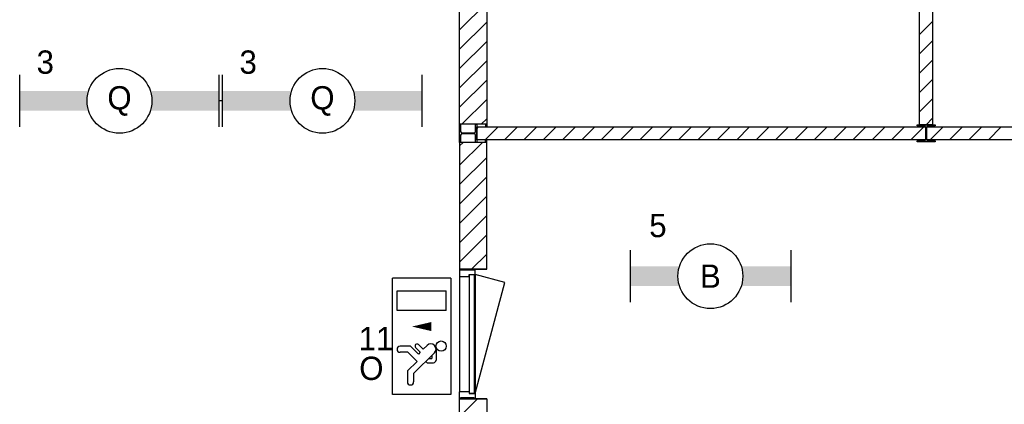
# Model space of a CAD drawing. Header units: millimetres. Extents: x -14827 to 65869, y -40284 to 56382.
# Tile 50 of 53: x 32330 to 39926, y 48567 to 51538. Entities that reach past the tile are written whole.
import ezdxf
from ezdxf.enums import TextEntityAlignment as Align

# ---------------------------------------------------------------- set-up
doc = ezdxf.new("R2010")
doc.units = ezdxf.units.MM
doc.header["$LTSCALE"] = 100
doc.linetypes.add('E_GOOT3', pattern=[5, 4, -1])
for name, color, linetype in [('AA32XI--_HOUT', 242, 'Continuous'), ('EL6311--', 130, 'Continuous'), ('EL6312--', 130, 'Continuous'), ('EL6350--', 130, 'Continuous'), ('xref', 9, 'Continuous')]:
    doc.layers.add(name, color=color, linetype=linetype)
doc.styles.add('BURO-018', font='BUROFONT', dxfattribs={"height": 180})

# ---------------------------------------------------------------- blocks, each defined once
blk = doc.blocks.new('1115B61240')
at = {"color": 0}
for p, q in [((-6.2, 2), (-6.2, -2)), ((6.2, 2), (6.2, -2))]:
    blk.add_line(p, q, dxfattribs=at)
at = {"color": 0, "linetype": 'Continuous'}
blk.add_circle((0, 0), 2.5, dxfattribs=at)
at = {"color": 0}
for points in [[(-2.5, 0.75), (-6.2, 0.75), (-2.5, -0.75), (-6.2, -0.75)], [(2.5, 0.75), (6.2, 0.75), (2.5, -0.75), (6.2, -0.75)]]:
    blk.add_solid(points, dxfattribs=at)
at = {"color": 0, "linetype": 'Continuous', "style": 'BURO-018'}
for tag, p in [('E_GKAST', (0, 8)), ('E_GROEP', (0, 5)), ('E_SGROEP', (4.5, 5)), ('E_ARMCODE', (0, 0)), ('E_SLET', (4.5, -3))]:
    blk.add_attdef(tag, text='', height=1.8, dxfattribs=at).set_placement(p, align=Align.MIDDLE)
blk = doc.blocks.new('1115B61540')
at = {"color": 0}
for p, q in [((-7.7, 2), (-7.7, -2)), ((7.7, 2), (7.7, -2))]:
    blk.add_line(p, q, dxfattribs=at)
at = {"color": 0, "linetype": 'Continuous'}
blk.add_circle((0, 0), 2.5, dxfattribs=at)
at = {"color": 0}
for points in [[(-2.5, 0.75), (-7.7, 0.75), (-2.5, -0.75), (-7.7, -0.75)], [(2.5, 0.75), (7.7, 0.75), (2.5, -0.75), (7.7, -0.75)]]:
    blk.add_solid(points, dxfattribs=at)
at = {"color": 0, "linetype": 'Continuous', "style": 'BURO-018'}
for tag, p in [('E_GKAST', (0, 8)), ('E_GROEP', (0, 5)), ('E_SGROEP', (4.5, 5)), ('E_ARMCODE', (0, 0)), ('E_SLET', (4.5, -3))]:
    blk.add_attdef(tag, text='', height=1.8, dxfattribs=at).set_placement(p, align=Align.MIDDLE)
blk = doc.blocks.new('1115C2J')
at = {"color": 0, "linetype": 'Continuous'}
for p, q in [((-4.5, 5.5), (4.5, 5.5)), ((-4.5, 1), (-4.5, 5.5)), ((4.5, 1), (4.5, 5.5)), ((-1.24, 4.309), (-1.24, 4.91)), ((-0.76, 4.11), (-0.76, 4.91)), ((2, 5.15), (3.5, 5.15)), ((2, 1.35), (2, 5.15)), ((3.5, 5.15), (3.5, 1.35)), ((-2.681, 4.35), (-3.52, 4.35)), ((-2.88, 3.87), (-3.52, 3.87)), ((-1.271, 2.261), (-2.88, 3.87)), ((-1.94, 3.609), (-2.681, 4.35)), ((-1.24, 4.309), (-1.94, 3.609)), ((-1.374, 3.496), (-0.76, 4.11)), ((-1.233, 3.354), (-1.374, 3.496)), ((-0.872, 3.715), (-1.233, 3.354)), ((-0.646, 3.489), (-1.007, 3.128)), ((-0.705, 2.827), (-1.007, 3.128)), ((-1.94, 2.93), (-2.04, 2.83)), ((-2.04, 2.83), (-2.04, 2.344)), ((-1.714, 2.704), (-1.72, 2.697)), ((-1.72, 2.697), (-1.72, 2.464)), ((-1.474, 2.464), (-1.72, 2.464)), ((-0.988, 2.144), (-1.84, 2.144)), ((4.5, 1), (-4.5, 1)), ((2, 1.35), (3.5, 1.35))]:
    blk.add_line(p, q, dxfattribs=at)
blk.add_lwpolyline([(0.75, 4, 0, 0.7, 0), (0.75, 2.5, 0.7, 0.7, 0)], format="xyseb", dxfattribs=at)
blk.add_circle((-0.76, 1.75), 0.4, dxfattribs=at)
for centre, radius, start, end in [((-1, 4.91), 0.24, 0, 180), ((-3.52, 4.11), 0.24, 90, 270), ((-0.759, 3.602), 0.16, 315, 135), ((-1.84, 2.344), 0.2, 180, 270), ((-0.988, 2.544), 0.4, 225, 45)]:
    blk.add_arc(centre, radius, start, end, dxfattribs=at)
at = {"color": 0, "linetype": 'Continuous', "style": 'BURO-018'}
for tag, p in [('E_GKAST', (0, 15.167)), ('E_GROEP', (0, 12.167)), ('E_SGROEP', (4.5, 12.167)), ('E_ARMCODE', (0, 8))]:
    blk.add_attdef(tag, text='', height=1.8, dxfattribs=at).set_placement(p, align=Align.MIDDLE)

msp = doc.modelspace()

# ---------------------------------------------------------------- hatches: boundary and pattern name
at = {"layer": 'AA32XI--_HOUT'}
h = msp.add_hatch(dxfattribs=at)
h.set_pattern_fill('', color=256, scale=880, style=0, pattern_type=0)
h.set_pattern_definition([])
h.paths.add_polyline_path([(35722.6, 49610), (35722.6, 49556), (35724.6, 49554), (35795.6, 49554), (35797.6, 49556), (35797.6, 49569), (35840.6, 49569), (35842.6, 49571), (35842.6, 49610), (35834.6, 49610), (35834.6, 49602), (35730.6, 49602), (35730.6, 49610)])
h = msp.add_hatch(dxfattribs=at)
h.set_pattern_fill('', color=256, scale=880, angle=90, style=0, pattern_type=0)
h.set_pattern_definition([])
h.paths.add_polyline_path([(35722.6, 48610), (35722.6, 48664), (35724.6, 48666), (35795.6, 48666), (35797.6, 48664), (35797.6, 48651), (35840.6, 48651), (35842.6, 48649), (35842.6, 48610), (35834.6, 48610), (35834.6, 48618), (35730.6, 48618), (35730.6, 48610)])

# ---------------------------------------------------------------- linework, layer by layer
at = {"layer": 'EL6312--', "color": 1, "linetype": 'E_GOOT3'}
msp.add_line((33895.1, 50910.7), (33869.5, 50910.7), dxfattribs=at)
at = {"layer": 'xref'}
for p, q in [((39272.6, 50726.5), (39272.6, 54098)), ((39372.6, 53835.2), (39372.6, 50726.5)), ((35722.6, 50730), (35722.6, 52435)), ((35932.6, 52435), (35932.6, 50730)), ((35722.6, 51458.2), (35932.6, 51668.2)), ((35722.6, 51308.9), (35932.6, 51518.9)), ((39272.6, 51424), (39372.6, 51524)), ((35722.6, 51159.5), (35932.6, 51369.5)), ((39272.6, 51274.7), (39372.6, 51374.7)), ((35722.6, 51010.2), (35932.6, 51220.2)), ((39272.6, 51125.3), (39372.6, 51225.3)), ((35722.6, 50860.8), (35932.6, 51070.8)), ((39272.6, 50976), (39372.6, 51076)), ((35741.2, 50730), (35932.6, 50921.5)), ((39272.6, 50826.6), (39372.6, 50926.6)), ((35890.5, 50730), (35932.6, 50772.1)), ((39321.9, 50726.5), (39372.6, 50777.3)), ((35932.6, 50730), (35722.6, 50730)), ((35722.6, 50590), (35722.6, 50730)), ((35722.6, 50730), (35731.1, 50730)), ((35731.1, 50730), (35731.1, 50674.8)), ((35847.1, 50674.8), (35847.1, 50730)), ((35847.1, 50730), (35855.6, 50730)), ((35855.6, 50730), (35855.6, 50590)), ((35855.6, 50710), (39272.6, 50710)), ((35855.6, 50610), (35855.6, 50710)), ((35855.6, 50695.1), (35870.5, 50710)), ((35919.9, 50610), (36019.9, 50710)), ((35922.6, 50730), (35922.6, 50710)), ((35932.6, 50730), (35932.6, 50730)), ((35932.6, 50730), (35932.6, 50730)), ((35932.6, 50730), (35932.6, 50730)), ((35932.6, 50730), (35932.6, 50730)), ((35932.6, 50730), (35932.6, 50710)), ((36069.2, 50610), (36169.2, 50710)), ((36218.5, 50610), (36318.5, 50710)), ((36367.9, 50610), (36467.9, 50710)), ((36517.2, 50610), (36617.2, 50710)), ((36666.6, 50610), (36766.6, 50710)), ((36815.9, 50610), (36915.9, 50710)), ((36965.2, 50610), (37065.2, 50710)), ((37114.6, 50610), (37214.6, 50710)), ((37263.9, 50610), (37363.9, 50710)), ((37413.3, 50610), (37513.3, 50710)), ((37562.6, 50610), (37662.6, 50710)), ((37711.9, 50610), (37811.9, 50710)), ((37861.3, 50610), (37961.3, 50710)), ((38010.6, 50610), (38110.6, 50710)), ((38160, 50610), (38260, 50710)), ((38309.3, 50610), (38409.3, 50710)), ((38458.6, 50610), (38558.6, 50710)), ((38608, 50610), (38708, 50710)), ((38757.3, 50610), (38857.3, 50710)), ((38906.7, 50610), (39006.7, 50710)), ((39056, 50610), (39156, 50710)), ((39205.4, 50610), (39305.4, 50710)), ((39252.6, 50718), (39252.6, 50726.5)), ((39252.6, 50726.5), (39392.6, 50726.5)), ((39307.9, 50718), (39252.6, 50718)), ((39372.6, 50726.5), (39272.6, 50726.5)), ((39272.6, 50710), (39272.6, 50710)), ((39272.6, 50710), (39319.2, 50710)), ((39319.2, 50710), (39319.2, 50610)), ((39319.9, 50614), (39319.9, 50706)), ((39325.4, 50706), (39325.4, 50614)), ((39326.1, 50710), (39372.6, 50710)), ((39326.1, 50610), (39326.1, 50710)), ((39392.6, 50718), (39337.4, 50718)), ((39354.7, 50610), (39454.7, 50710)), ((39372.6, 50710), (39372.6, 50710)), ((39372.6, 50710), (42712.6, 50710)), ((39392.6, 50726.5), (39392.6, 50718)), ((39504, 50610), (39604, 50710)), ((39653.4, 50610), (39753.4, 50710)), ((39802.7, 50610), (39902.7, 50710)), ((35731.1, 50645.3), (35731.1, 50590)), ((35743.1, 50662.8), (35835.1, 50662.8)), ((35835.1, 50657.3), (35743.1, 50657.3)), ((35847.1, 50590), (35847.1, 50645.3)), ((39319.2, 50610), (35855.6, 50610)), ((35922.6, 50590), (35922.6, 50610)), ((35932.6, 50590), (35932.6, 50610)), ((39252.6, 50593.5), (39252.6, 50602)), ((39252.6, 50602), (39307.9, 50602)), ((39392.6, 50593.5), (39252.6, 50593.5)), ((42712.6, 50610), (39326.1, 50610)), ((39337.4, 50602), (39392.6, 50602)), ((39392.6, 50602), (39392.6, 50593.5)), ((35722.6, 50590), (35722.6, 49610)), ((35932.6, 50590), (35722.6, 50590)), ((35722.6, 50562.1), (35750.5, 50590)), ((35722.6, 50412.8), (35899.9, 50590)), ((35731.1, 50590), (35722.6, 50590)), ((35855.6, 50590), (35847.1, 50590)), ((35932.6, 49610), (35932.6, 50590)), ((35722.6, 50263.5), (35932.6, 50473.5)), ((35722.6, 50114.1), (35932.6, 50324.1)), ((35722.6, 49964.8), (35932.6, 50174.8)), ((35722.6, 49815.4), (35932.6, 50025.4)), ((35722.6, 49666.1), (35932.6, 49876.1)), ((35815.9, 49610), (35932.6, 49726.8)), ((35722.6, 49610), (35932.6, 49610)), ((35932.6, 49610), (35722.6, 49610)), ((35722.6, 49610), (35722.6, 49556)), ((35730.6, 49610), (35722.6, 49610)), ((35730.6, 49602), (35730.6, 49610)), ((35842.6, 49610), (35834.6, 49610)), ((35834.6, 49610), (35834.6, 49602)), ((35842.6, 49571), (35842.6, 49610)), ((35722.6, 49556), (35724.6, 49554)), ((35722.6, 49554), (35722.6, 48666)), ((35724.6, 49554), (35795.6, 49554)), ((35834.6, 49602), (35730.6, 49602)), ((35795.6, 49554), (35797.6, 49556)), ((35797.6, 49556), (35797.6, 49569)), ((35797.6, 49569), (35840.6, 49569)), ((35837.6, 49567), (35797.6, 49565)), ((35797.6, 49565), (35797.6, 48655)), ((35797.6, 49554), (35797.6, 48666)), ((35837.6, 48653), (35837.6, 49567)), ((35840.6, 49569), (35842.6, 49571)), ((36072.1, 49507.5), (35842.6, 49569)), ((35842.6, 49569), (35842.6, 48651)), ((35842.6, 48651), (36072.1, 49507.5)), ((35722.6, 48664), (35724.6, 48666)), ((35722.6, 48610), (35722.6, 48664)), ((35724.6, 48666), (35795.6, 48666)), ((35834.6, 48618), (35730.6, 48618)), ((35730.6, 48618), (35730.6, 48610)), ((35795.6, 48666), (35797.6, 48664)), ((35797.6, 48664), (35797.6, 48651)), ((35797.6, 48655), (35837.6, 48653)), ((35797.6, 48651), (35840.6, 48651)), ((35834.6, 48610), (35834.6, 48618)), ((35840.6, 48651), (35842.6, 48649)), ((35842.6, 48649), (35842.6, 48610)), ((35722.6, 46430), (35722.6, 48610)), ((35722.6, 48610), (35932.6, 48610)), ((35932.6, 48610), (35722.6, 48610)), ((35722.6, 48471.4), (35861.3, 48610)), ((35730.6, 48610), (35722.6, 48610)), ((35842.6, 48610), (35834.6, 48610)), ((35932.6, 48610), (35932.6, 46430))]:
    msp.add_line(p, q, dxfattribs=at)
for centre, start, end in [((35743.1, 50674.8), 180, 270), ((35835.1, 50674.8), 270, 0), ((39307.9, 50706), 0, 90), ((39337.4, 50706), 90, 180), ((35743.1, 50645.3), 90, 180), ((35835.1, 50645.3), 0, 90), ((39307.9, 50614), 270, 0), ((39337.4, 50614), 180, 270)]:
    msp.add_arc(centre, 12, start, end, dxfattribs=at)

# ---------------------------------------------------------------- block references
at = {"layer": 'EL6311--'}
ref = msp.add_blockref('1115B61240', (37658.4, 49556.7), dxfattribs=dict(at, xscale=100, yscale=100, zscale=100))
ref.add_attrib('E_ARMCODE', 'B', dxfattribs={"layer": '0', "color": 7, "linetype": 'Continuous', "height": 180, "style": 'BURO-018'}).set_placement((37658.4, 49556.7), align=Align.MIDDLE)
ref.add_attrib('E_GROEP', '5', dxfattribs={"layer": '0', "color": 7, "linetype": 'Continuous', "height": 180, "style": 'BURO-018'}).set_placement((37253.5, 49946.7), align=Align.MIDDLE)
at = {"layer": 'EL6312--', "linetype": 'E_GOOT3'}
ref = msp.add_blockref('1115B61540', (33099.5, 50910.7), dxfattribs=dict(at, xscale=100, yscale=100, zscale=100, rotation=180))
ref.add_attrib('E_ARMCODE', 'Q', dxfattribs={"layer": '0', "color": 7, "linetype": 'Continuous', "height": 180, "style": 'BURO-018'}).set_placement((33099.5, 50910.7), align=Align.MIDDLE)
ref.add_attrib('E_GROEP', '3', dxfattribs={"layer": '0', "color": 7, "linetype": 'Continuous', "height": 180, "style": 'BURO-018'}).set_placement((32526.7, 51210), align=Align.MIDDLE)
ref = msp.add_blockref('1115B61540', (34665.1, 50910.7), dxfattribs=dict(at, xscale=100, yscale=100, zscale=100, rotation=180))
ref.add_attrib('E_ARMCODE', 'Q', dxfattribs={"layer": '0', "color": 7, "linetype": 'Continuous', "height": 180, "style": 'BURO-018'}).set_placement((34665.1, 50910.7), align=Align.MIDDLE)
ref.add_attrib('E_GROEP', '3', dxfattribs={"layer": '0', "color": 7, "linetype": 'Continuous', "height": 180, "style": 'BURO-018'}).set_placement((34092.3, 51210), align=Align.MIDDLE)
at = {"layer": 'EL6350--'}
ref = msp.add_blockref('1115C2J', (35755.9, 49092.6), dxfattribs=dict(at, xscale=100, yscale=100, zscale=100, rotation=90))
ref.add_attrib('E_ARMCODE', 'O', dxfattribs={"layer": '0', "color": 7, "linetype": 'Continuous', "height": 180, "style": 'BURO-018'}).set_placement((35042.6, 48845.2), align=Align.MIDDLE)
ref.add_attrib('E_GROEP', '11', dxfattribs={"layer": '0', "color": 7, "linetype": 'Continuous', "height": 180, "style": 'BURO-018'}).set_placement((35078.6, 49074.6), align=Align.MIDDLE)

doc.saveas('drawing.dxf')
